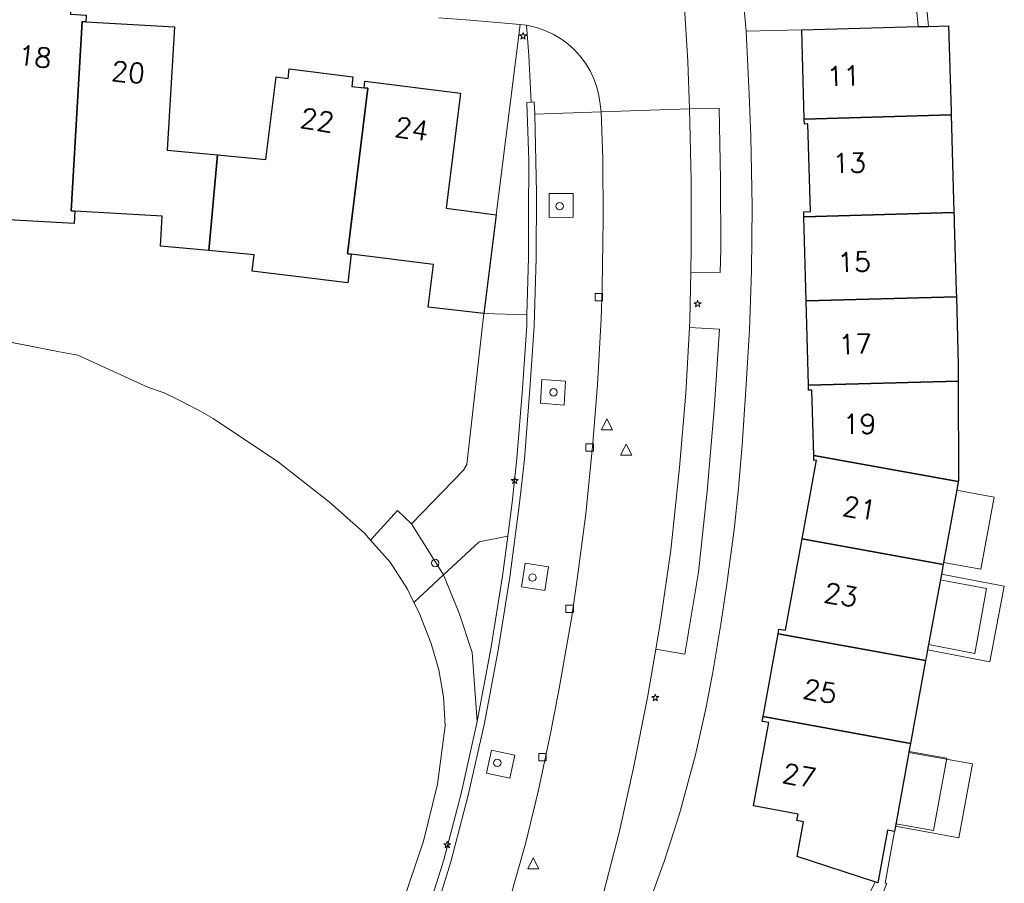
# Model space of a CAD drawing. Header units: metres. Extents: x 105376 to 107446, y 444190 to 447356.
# Tile 47 of 90: x 107062 to 107128, y 446067 to 446125. Entities that reach past the tile are written whole.
import ezdxf
from ezdxf.enums import TextEntityAlignment as Align

# ---------------------------------------------------------------- set-up
doc = ezdxf.new("R2010")
doc.units = ezdxf.units.M
doc.header["$MEASUREMENT"] = 0
for name, color, linetype, lineweight in [('begroeid terreindeel kenmerkpunt', 3, 'Continuous', 0), ('huisnummerreeks BGT', 7, 'Continuous', 0), ('kunstwerkdeel plus 1 vlak', 4, 'Continuous', 0), ('luifel', 220, 'Continuous', 0), ('onbegroeid terreindeel vlak', 5, 'Continuous', 0), ('ondersteunend waterdeel vlak', 4, 'Continuous', 0), ('pand vlak BGT', 1, 'Continuous', 30), ('pand vlak gecombineerd BAG en BGT', 1, 'Continuous', 30), ('s_boom', 7, 'Continuous', 0), ('s_lantaarnpaal_lichtmast', 7, 'Continuous', 0), ('s_rioolput', 7, 'Continuous', 0), ('s_straatkolk_trottoirkolk', 7, 'Continuous', 0), ('scheiding lijn', 7, 'Continuous', 0), ('scheiding vlak', 7, 'Continuous', 0), ('waterdeel vlak', 4, 'Continuous', 0), ('wegdeel vlak', 2, 'Continuous', 0)]:
    doc.layers.add(name, color=color, linetype=linetype, lineweight=lineweight)
doc.styles.get("Standard").update_dxf_attribs({"font": 'romans.shx'})

msp = doc.modelspace()

# ---------------------------------------------------------------- linework, layer by layer
at = {"layer": 'begroeid terreindeel kenmerkpunt', "flags": 128}
for points in [[(107095.497, 446124.725), (107095.911, 446124.689), (107096.079, 446122.62), (107096.231, 446119.48), (107095.931, 446119.453), (107096.069, 446115.538), (107096.065, 446111.861), (107096.062, 446108.961), (107095.952, 446105.09), (107093.036, 446105.173), (107093.859, 446111.863)], [(107095.497, 446124.725), (107095.911, 446124.689), (107096.079, 446122.62), (107096.231, 446119.48), (107095.931, 446119.453), (107096.069, 446115.538), (107096.065, 446111.861), (107096.062, 446108.961), (107095.952, 446105.09), (107093.036, 446105.173), (107093.859, 446111.863)], [(107097.447, 446113.303), (107099.079, 446113.296), (107099.077, 446111.703), (107097.455, 446111.683)], [(107097.447, 446113.303), (107099.079, 446113.296), (107099.077, 446111.703), (107097.455, 446111.683)], [(107091.654, 446094.581), (107091.876, 446094.97), (107093.036, 446105.173), (107095.952, 446105.09), (107095.931, 446104.343), (107095.657, 446100.108), (107095.276, 446095.379), (107094.956, 446092.4), (107094.653, 446090.127), (107092.718, 446089.742), (107090.307, 446087.494), (107088.14, 446090.957)], [(107091.654, 446094.581), (107091.876, 446094.97), (107093.036, 446105.173), (107095.952, 446105.09), (107095.931, 446104.343), (107095.657, 446100.108), (107095.276, 446095.379), (107094.956, 446092.4), (107094.653, 446090.127), (107092.718, 446089.742), (107090.307, 446087.494), (107088.14, 446090.957)], [(107096.964, 446100.716), (107098.567, 446100.596), (107098.459, 446098.982), (107096.857, 446099.109)], [(107096.964, 446100.716), (107098.567, 446100.596), (107098.459, 446098.982), (107096.857, 446099.109)], [(107094.293, 446087.424), (107093.517, 446082.493), (107092.582, 446077.578), (107092.25, 446082.258), (107091.363, 446084.915), (107090.307, 446087.494), (107092.718, 446089.742), (107094.653, 446090.127)], [(107094.293, 446087.424), (107093.517, 446082.493), (107092.582, 446077.578), (107092.25, 446082.258), (107091.363, 446084.915), (107090.307, 446087.494), (107092.718, 446089.742), (107094.653, 446090.127)], [(107097.408, 446088.037), (107097.17, 446086.439), (107095.589, 446086.699), (107095.84, 446088.287)], [(107097.408, 446088.037), (107097.17, 446086.439), (107095.589, 446086.699), (107095.84, 446088.287)], [(107095.131, 446075.3), (107094.787, 446073.741), (107093.218, 446074.08), (107093.555, 446075.655)], [(107095.131, 446075.3), (107094.787, 446073.741), (107093.218, 446074.08), (107093.555, 446075.655)]]:
    msp.add_lwpolyline(points, close=True, dxfattribs=at)
at = {"layer": 'kunstwerkdeel plus 1 vlak', "flags": 128}
for points in [[(107123.973, 446087.554), (107128.231, 446086.734), (107127.247, 446081.626), (107123.04, 446082.436)], [(107123.973, 446087.554), (107128.231, 446086.734), (107127.247, 446081.626), (107123.04, 446082.436)], [(107120.866, 446070.507), (107121.775, 446075.491), (107126.08, 446074.71), (107125.155, 446069.725)], [(107120.866, 446070.507), (107121.775, 446075.491), (107126.08, 446074.71), (107125.155, 446069.725)]]:
    msp.add_lwpolyline(points, close=True, dxfattribs=at)
at = {"layer": 'luifel'}
for p, q in [((107127.543, 446092.761), (107125.006, 446093.225)), ((107127.543, 446092.761), (107126.65, 446087.878)), ((107126.65, 446087.878), (107124.116, 446088.341)), ((107127.032, 446086.583), (107123.9, 446087.156)), ((107124.338, 446075.099), (107121.787, 446075.561))]:
    msp.add_line(p, q, dxfattribs=at)
at = {"layer": 'luifel', "flags": 128}
for points in [[(107127.032, 446086.583), (107126.228, 446082.188), (107123.104, 446082.785)], [(107124.338, 446075.099), (107123.453, 446070.215), (107120.897, 446070.673)]]:
    msp.add_lwpolyline(points, dxfattribs=at)
at = {"layer": 'onbegroeid terreindeel vlak', "flags": 128}
for points in [[(107089.989, 446125.178), (107092.108, 446125.022), (107095.497, 446124.725), (107093.859, 446111.863), (107090.481, 446112.296), (107091.448, 446120.09), (107084.995, 446120.888), (107084.939, 446120.441), (107084.099, 446120.544), (107084.182, 446121.192), (107079.88, 446121.72), (107079.801, 446121.075), (107078.985, 446121.183), (107078.288, 446115.606), (107075.033, 446115.912), (107071.617, 446116.234), (107072.106, 446124.566), (107066.114, 446124.91), (107066.143, 446125.356)], [(107089.989, 446125.178), (107092.108, 446125.022), (107095.497, 446124.725), (107093.859, 446111.863), (107090.481, 446112.296), (107091.448, 446120.09), (107084.995, 446120.888), (107084.939, 446120.441), (107084.099, 446120.544), (107084.182, 446121.192), (107079.88, 446121.72), (107079.801, 446121.075), (107078.985, 446121.183), (107078.288, 446115.606), (107075.033, 446115.912), (107071.617, 446116.234), (107072.106, 446124.566), (107066.114, 446124.91), (107066.143, 446125.356)], [(107104.066, 446064.883), (107105.254, 446068.186), (107106.268, 446071.345), (107107.352, 446075.334), (107108.06, 446078.551), (107108.53, 446080.909), (107109.065, 446084.157), (107109.469, 446086.88), (107109.975, 446090.761), (107110.265, 446093.364), (107110.514, 446096.267), (107110.76, 446100.014), (107111.002, 446104.068), (107111.13, 446108.075), (107111.184, 446112.42), (107111.08, 446117.146), (107110.987, 446119.99), (107110.767, 446124.266), (107114.546, 446124.374), (107114.707, 446118.331), (107114.716, 446117.996), (107114.946, 446118.002), (107115.117, 446112.073), (107114.666, 446112.056), (107114.675, 446111.728), (107114.831, 446106.03), (107114.987, 446100.332), (107114.996, 446099.999), (107115.216, 446100.005), (107115.344, 446095.585), (107115.354, 446095.241), (107115.521, 446095.256), (107114.551, 446089.936), (107113.425, 446083.758), (107112.987, 446083.837), (107112.93, 446083.522), (107111.915, 446077.911), (107111.856, 446077.586), (107112.296, 446077.512), (107111.27, 446071.872), (107114.292, 446071.325), (107114.204, 446070.884), (107114.647, 446070.803), (107114.216, 446068.442), (107119.476, 446066.73), (107119.462, 446066.654), (107117.465, 446062.519)], [(107104.066, 446064.883), (107105.254, 446068.186), (107106.268, 446071.345), (107107.352, 446075.334), (107108.06, 446078.551), (107108.53, 446080.909), (107109.065, 446084.157), (107109.469, 446086.88), (107109.975, 446090.761), (107110.265, 446093.364), (107110.514, 446096.267), (107110.76, 446100.014), (107111.002, 446104.068), (107111.13, 446108.075), (107111.184, 446112.42), (107111.08, 446117.146), (107110.987, 446119.99), (107110.767, 446124.266), (107114.546, 446124.374), (107114.707, 446118.331), (107114.716, 446117.996), (107114.946, 446118.002), (107115.117, 446112.073), (107114.666, 446112.056), (107114.675, 446111.728), (107114.831, 446106.03), (107114.987, 446100.332), (107114.996, 446099.999), (107115.216, 446100.005), (107115.344, 446095.585), (107115.354, 446095.241), (107115.521, 446095.256), (107114.551, 446089.936), (107113.425, 446083.758), (107112.987, 446083.837), (107112.93, 446083.522), (107111.915, 446077.911), (107111.856, 446077.586), (107112.296, 446077.512), (107111.27, 446071.872), (107114.292, 446071.325), (107114.204, 446070.884), (107114.647, 446070.803), (107114.216, 446068.442), (107119.476, 446066.73), (107119.462, 446066.654), (107117.465, 446062.519)], [(107059.263, 446111.596), (107065.329, 446111.259), (107065.381, 446112.108), (107071.285, 446111.773), (107071.165, 446109.734), (107074.431, 446109.431), (107077.502, 446109.147), (107077.374, 446108.05), (107083.827, 446107.25), (107084.067, 446109.187), (107089.621, 446108.495), (107089.281, 446105.616), (107093.036, 446105.173), (107091.876, 446094.97), (107091.654, 446094.581), (107088.14, 446090.957), (107087.194, 446091.848), (107085.361, 446089.858), (107084.955, 446090.315), (107082.607, 446092.419), (107079.156, 446095.124), (107074.735, 446098.068), (107073.781, 446098.624), (107072.349, 446099.356), (107071.411, 446099.818), (107070.362, 446100.168), (107065.584, 446102.372), (107064.334, 446102.586), (107059.058, 446103.617)], [(107059.263, 446111.596), (107065.329, 446111.259), (107065.381, 446112.108), (107071.285, 446111.773), (107071.165, 446109.734), (107074.431, 446109.431), (107077.502, 446109.147), (107077.374, 446108.05), (107083.827, 446107.25), (107084.067, 446109.187), (107089.621, 446108.495), (107089.281, 446105.616), (107093.036, 446105.173), (107091.876, 446094.97), (107091.654, 446094.581), (107088.14, 446090.957), (107087.194, 446091.848), (107085.361, 446089.858), (107084.955, 446090.315), (107082.607, 446092.419), (107079.156, 446095.124), (107074.735, 446098.068), (107073.781, 446098.624), (107072.349, 446099.356), (107071.411, 446099.818), (107070.362, 446100.168), (107065.584, 446102.372), (107064.334, 446102.586), (107059.058, 446103.617)]]:
    msp.add_lwpolyline(points, dxfattribs=at)
at = {"layer": 'ondersteunend waterdeel vlak', "flags": 128}
msp.add_lwpolyline([(107088.14, 446090.957), (107090.307, 446087.494), (107088.311, 446085.633), (107087.868, 446086.524), (107086.693, 446088.358), (107085.361, 446089.858), (107087.194, 446091.848)], close=True, dxfattribs=at)
msp.add_lwpolyline([(107088.14, 446090.957), (107090.307, 446087.494), (107088.311, 446085.633), (107087.868, 446086.524), (107086.693, 446088.358), (107085.361, 446089.858), (107087.194, 446091.848)], close=True, dxfattribs=at)
msp.add_lwpolyline([(107087.406, 446064.891), (107088.944, 446069.496), (107089.896, 446073.348), (107090.429, 446077.3), (107090.308, 446079.262), (107089.985, 446081.089), (107089.47, 446082.848), (107088.653, 446084.944), (107088.311, 446085.633), (107090.307, 446087.494), (107091.363, 446084.915), (107092.25, 446082.258), (107092.582, 446077.578), (107091.498, 446072.715), (107090.323, 446068.227), (107089.345, 446065.06)], dxfattribs=at)
msp.add_lwpolyline([(107087.406, 446064.891), (107088.944, 446069.496), (107089.896, 446073.348), (107090.429, 446077.3), (107090.308, 446079.262), (107089.985, 446081.089), (107089.47, 446082.848), (107088.653, 446084.944), (107088.311, 446085.633), (107090.307, 446087.494), (107091.363, 446084.915), (107092.25, 446082.258), (107092.582, 446077.578), (107091.498, 446072.715), (107090.323, 446068.227), (107089.345, 446065.06)], dxfattribs=at)
at = {"layer": 'pand vlak BGT', "flags": 128}
for points in [[(107124.64, 446118.606), (107114.707, 446118.331), (107114.546, 446124.374), (107122.398, 446124.584), (107123.098, 446124.602), (107124.468, 446124.639), (107124.632, 446118.878)], [(107124.64, 446118.606), (107114.707, 446118.331), (107114.546, 446124.374), (107122.398, 446124.584), (107123.098, 446124.602), (107124.468, 446124.639), (107124.632, 446118.878)], [(107124.827, 446112.009), (107114.675, 446111.728), (107114.666, 446112.056), (107115.117, 446112.073), (107114.946, 446118.002), (107114.716, 446117.996), (107114.707, 446118.331), (107124.64, 446118.606)], [(107124.827, 446112.009), (107114.675, 446111.728), (107114.666, 446112.056), (107115.117, 446112.073), (107114.946, 446118.002), (107114.716, 446117.996), (107114.707, 446118.331), (107124.64, 446118.606)], [(107124.989, 446106.311), (107114.831, 446106.03), (107114.675, 446111.728), (107124.827, 446112.009), (107124.837, 446111.662), (107124.847, 446111.309), (107124.979, 446106.658)], [(107124.989, 446106.311), (107114.831, 446106.03), (107114.675, 446111.728), (107124.827, 446112.009), (107124.837, 446111.662), (107124.847, 446111.309), (107124.979, 446106.658)], [(107114.987, 446100.332), (107125.121, 446100.611), (107125.125, 446093.877), (107125.113, 446093.811), (107115.344, 446095.585), (107115.216, 446100.005), (107114.996, 446099.999)], [(107114.987, 446100.332), (107125.121, 446100.611), (107125.125, 446093.877), (107125.113, 446093.811), (107115.344, 446095.585), (107115.216, 446100.005), (107114.996, 446099.999)], [(107122.908, 446081.711), (107121.886, 446076.101), (107111.915, 446077.911), (107112.93, 446083.522)], [(107122.908, 446081.711), (107121.886, 446076.101), (107111.915, 446077.911), (107112.93, 446083.522)]]:
    msp.add_lwpolyline(points, close=True, dxfattribs=at)
at = {"layer": 'pand vlak gecombineerd BAG en BGT', "flags": 128}
for points in [[(107059.668, 446125.751), (107060.746, 446125.685), (107060.786, 446126.334), (107065.121, 446126.068), (107065.075, 446125.419), (107066.143, 446125.356), (107066.114, 446124.91), (107065.865, 446124.926), (107065.131, 446112.123), (107065.381, 446112.108), (107065.329, 446111.259), (107059.263, 446111.596), (107059.232, 446111.108), (107055.687, 446111.065), (107055.623, 446117.581), (107059.173, 446117.616)], [(107059.668, 446125.751), (107060.746, 446125.685), (107060.786, 446126.334), (107065.121, 446126.068), (107065.075, 446125.419), (107066.143, 446125.356), (107066.114, 446124.91), (107065.865, 446124.926), (107065.131, 446112.123), (107065.381, 446112.108), (107065.329, 446111.259), (107059.263, 446111.596), (107059.232, 446111.108), (107055.687, 446111.065), (107055.623, 446117.581), (107059.173, 446117.616)], [(107066.114, 446124.91), (107072.106, 446124.566), (107071.617, 446116.234), (107075.033, 446115.912), (107074.431, 446109.431), (107071.165, 446109.734), (107071.285, 446111.773), (107065.381, 446112.108), (107065.131, 446112.123), (107065.865, 446124.926)], [(107066.114, 446124.91), (107072.106, 446124.566), (107071.617, 446116.234), (107075.033, 446115.912), (107074.431, 446109.431), (107071.165, 446109.734), (107071.285, 446111.773), (107065.381, 446112.108), (107065.131, 446112.123), (107065.865, 446124.926)], [(107074.431, 446109.431), (107075.033, 446115.912), (107078.288, 446115.606), (107078.985, 446121.183), (107079.801, 446121.075), (107079.88, 446121.72), (107084.182, 446121.192), (107084.099, 446120.544), (107084.939, 446120.441), (107085.187, 446120.41), (107083.819, 446109.218), (107084.067, 446109.187), (107083.827, 446107.25), (107077.374, 446108.05), (107077.502, 446109.147)], [(107074.431, 446109.431), (107075.033, 446115.912), (107078.288, 446115.606), (107078.985, 446121.183), (107079.801, 446121.075), (107079.88, 446121.72), (107084.182, 446121.192), (107084.099, 446120.544), (107084.939, 446120.441), (107085.187, 446120.41), (107083.819, 446109.218), (107084.067, 446109.187), (107083.827, 446107.25), (107077.374, 446108.05), (107077.502, 446109.147)], [(107085.187, 446120.41), (107084.939, 446120.441), (107084.995, 446120.888), (107091.448, 446120.09), (107090.481, 446112.296), (107093.859, 446111.863), (107093.036, 446105.173), (107089.281, 446105.616), (107089.621, 446108.495), (107084.067, 446109.187), (107083.819, 446109.218)], [(107085.187, 446120.41), (107084.939, 446120.441), (107084.995, 446120.888), (107091.448, 446120.09), (107090.481, 446112.296), (107093.859, 446111.863), (107093.036, 446105.173), (107089.281, 446105.616), (107089.621, 446108.495), (107084.067, 446109.187), (107083.819, 446109.218)], [(107125.121, 446100.611), (107114.987, 446100.332), (107114.831, 446106.03), (107124.989, 446106.311), (107125.12, 446101.684), (107125.12, 446100.916)], [(107125.121, 446100.611), (107114.987, 446100.332), (107114.831, 446106.03), (107124.989, 446106.311), (107125.12, 446101.684), (107125.12, 446100.916)], [(107125.058, 446093.51), (107124.091, 446088.204), (107114.551, 446089.936), (107115.521, 446095.256), (107115.354, 446095.241), (107115.344, 446095.585), (107125.113, 446093.811)], [(107125.058, 446093.51), (107124.091, 446088.204), (107114.551, 446089.936), (107115.521, 446095.256), (107115.354, 446095.241), (107115.344, 446095.585), (107125.113, 446093.811)], [(107112.93, 446083.522), (107112.987, 446083.837), (107113.425, 446083.758), (107114.551, 446089.936), (107124.091, 446088.204), (107123.973, 446087.554), (107123.04, 446082.436), (107122.964, 446082.019), (107122.908, 446081.711)], [(107112.93, 446083.522), (107112.987, 446083.837), (107113.425, 446083.758), (107114.551, 446089.936), (107124.091, 446088.204), (107123.973, 446087.554), (107123.04, 446082.436), (107122.964, 446082.019), (107122.908, 446081.711)], [(107121.827, 446075.779), (107121.775, 446075.491), (107120.866, 446070.507), (107120.799, 446070.138), (107120.327, 446070.224), (107119.687, 446066.661), (107119.476, 446066.73), (107114.216, 446068.442), (107114.647, 446070.803), (107114.204, 446070.884), (107114.292, 446071.325), (107111.27, 446071.872), (107112.296, 446077.512), (107111.856, 446077.586), (107111.915, 446077.911), (107121.886, 446076.101)], [(107121.827, 446075.779), (107121.775, 446075.491), (107120.866, 446070.507), (107120.799, 446070.138), (107120.327, 446070.224), (107119.687, 446066.661), (107119.476, 446066.73), (107114.216, 446068.442), (107114.647, 446070.803), (107114.204, 446070.884), (107114.292, 446071.325), (107111.27, 446071.872), (107112.296, 446077.512), (107111.856, 446077.586), (107111.915, 446077.911), (107121.886, 446076.101)]]:
    msp.add_lwpolyline(points, close=True, dxfattribs=at)
at = {"layer": 's_boom', "color": 251, "linetype": 'Continuous', "lineweight": 0, "flags": 128}
for points in [[(107097.911, 446112.441, 1), (107098.411, 446112.441, 1)], [(107097.497, 446099.846, 1), (107097.997, 446099.846, 1)], [(107089.489, 446088.303, 1), (107089.989, 446088.303, 1)], [(107096.073, 446087.317, 1), (107096.573, 446087.317, 1)], [(107093.698, 446074.785, 1), (107094.198, 446074.785, 1)]]:
    msp.add_lwpolyline(points, format="xyb", close=True, dxfattribs=at)
at = {"layer": 's_lantaarnpaal_lichtmast', "color": 7, "linetype": 'Continuous', "lineweight": 0, "flags": 128}
for points in [[(107095.631, 446124.022), (107095.449, 446124.022), (107095.596, 446123.915), (107095.54, 446123.743), (107095.687, 446123.849), (107095.834, 446123.743), (107095.778, 446123.915), (107095.925, 446124.022), (107095.743, 446124.022), (107095.687, 446124.195)], [(107107.432, 446105.903), (107107.25, 446105.903), (107107.397, 446105.796), (107107.341, 446105.624), (107107.488, 446105.73), (107107.635, 446105.624), (107107.579, 446105.796), (107107.726, 446105.903), (107107.544, 446105.903), (107107.488, 446106.076)], [(107095.065, 446093.953), (107094.883, 446093.953), (107095.03, 446093.846), (107094.974, 446093.674), (107095.121, 446093.78), (107095.268, 446093.674), (107095.212, 446093.846), (107095.359, 446093.953), (107095.177, 446093.953), (107095.121, 446094.126)], [(107104.57, 446079.265), (107104.388, 446079.265), (107104.535, 446079.158), (107104.479, 446078.986), (107104.626, 446079.092), (107104.773, 446078.986), (107104.717, 446079.158), (107104.864, 446079.265), (107104.682, 446079.265), (107104.626, 446079.438)], [(107090.5, 446069.319), (107090.318, 446069.319), (107090.465, 446069.212), (107090.409, 446069.04), (107090.556, 446069.146), (107090.703, 446069.04), (107090.647, 446069.212), (107090.794, 446069.319), (107090.612, 446069.319), (107090.556, 446069.492)]]:
    msp.add_lwpolyline(points, close=True, dxfattribs=at)
at = {"layer": 's_rioolput', "color": 7, "linetype": 'Continuous', "lineweight": 0, "flags": 128}
for points in [[(107100.981, 446097.31), (107101.731, 446097.31), (107101.356, 446098.06)], [(107102.284, 446095.595), (107103.034, 446095.595), (107102.659, 446096.345)], [(107096, 446067.613), (107096.75, 446067.613), (107096.375, 446068.363)]]:
    msp.add_lwpolyline(points, close=True, dxfattribs=at)
at = {"layer": 's_straatkolk_trottoirkolk', "color": 7, "linetype": 'Continuous', "lineweight": 0, "flags": 128}
for points in [[(107100.563, 446106.536), (107101.063, 446106.536), (107101.063, 446106.036), (107100.563, 446106.036)], [(107099.941, 446096.357), (107100.441, 446096.357), (107100.441, 446095.857), (107099.941, 446095.857)], [(107098.588, 446085.456), (107099.088, 446085.456), (107099.088, 446084.956), (107098.588, 446084.956)], [(107096.744, 446075.412), (107097.244, 446075.412), (107097.244, 446074.912), (107096.744, 446074.912)]]:
    msp.add_lwpolyline(points, close=True, dxfattribs=at)
at = {"layer": 'scheiding lijn'}
for p, q in [((107093.036, 446105.173), (107091.876, 446094.97)), ((107064.334, 446102.586), (107059.058, 446103.617)), ((107064.334, 446102.586), (107065.584, 446102.372)), ((107070.362, 446100.168), (107065.584, 446102.372)), ((107079.156, 446095.124), (107074.735, 446098.068)), ((107079.156, 446095.124), (107082.607, 446092.419)), ((107091.654, 446094.581), (107088.14, 446090.957)), ((107091.876, 446094.97), (107091.654, 446094.581)), ((107084.955, 446090.315), (107082.607, 446092.419)), ((107085.361, 446089.858), (107084.955, 446090.315)), ((107086.693, 446088.358), (107085.361, 446089.858)), ((107087.868, 446086.524), (107086.693, 446088.358)), ((107088.311, 446085.633), (107087.868, 446086.524)), ((107088.653, 446084.944), (107088.311, 446085.633)), ((107089.47, 446082.848), (107088.653, 446084.944)), ((107089.985, 446081.089), (107089.47, 446082.848)), ((107090.308, 446079.262), (107089.985, 446081.089)), ((107090.429, 446077.3), (107090.308, 446079.262)), ((107089.896, 446073.348), (107090.429, 446077.3)), ((107088.944, 446069.496), (107089.896, 446073.348)), ((107087.406, 446064.891), (107088.944, 446069.496))]:
    msp.add_line(p, q, dxfattribs=at)
at = {"layer": 'scheiding lijn', "flags": 128}
msp.add_lwpolyline([(107070.362, 446100.168), (107071.411, 446099.818), (107072.349, 446099.356), (107073.781, 446098.624), (107074.735, 446098.068)], dxfattribs=at)
at = {"layer": 'scheiding vlak', "flags": 128}
for points in [[(107122.202, 446134.431), (107122.624, 446129.8), (107122.465, 446129.786), (107122.539, 446128.97), (107122.698, 446128.984), (107123.098, 446124.602), (107122.398, 446124.584), (107121.505, 446134.363)], [(107122.202, 446134.431), (107122.624, 446129.8), (107122.465, 446129.786), (107122.539, 446128.97), (107122.698, 446128.984), (107123.098, 446124.602), (107122.398, 446124.584), (107121.505, 446134.363)], [(107117.465, 446062.519), (107119.462, 446066.654), (107119.476, 446066.73), (107119.687, 446066.661), (107120.327, 446070.224), (107120.799, 446070.138), (107120.174, 446066.659), (107120.279, 446066.624), (107119.977, 446065.881), (107119.881, 446065.912), (107118.094, 446062.212)], [(107117.465, 446062.519), (107119.462, 446066.654), (107119.476, 446066.73), (107119.687, 446066.661), (107120.327, 446070.224), (107120.799, 446070.138), (107120.174, 446066.659), (107120.279, 446066.624), (107119.977, 446065.881), (107119.881, 446065.912), (107118.094, 446062.212)]]:
    msp.add_lwpolyline(points, close=True, dxfattribs=at)
at = {"layer": 'waterdeel vlak', "flags": 128}
for points in [[(107120.279, 446066.624), (107120.174, 446066.659), (107120.799, 446070.138), (107120.866, 446070.507), (107121.775, 446075.491), (107121.827, 446075.779), (107121.886, 446076.101), (107122.908, 446081.711), (107122.964, 446082.019), (107123.04, 446082.436), (107123.973, 446087.554), (107124.091, 446088.204), (107125.058, 446093.51), (107125.113, 446093.811), (107125.125, 446093.877), (107125.121, 446100.611), (107125.12, 446100.916), (107125.12, 446101.684), (107124.989, 446106.311), (107124.979, 446106.658), (107124.847, 446111.309), (107124.837, 446111.662), (107124.827, 446112.009), (107124.64, 446118.606), (107124.632, 446118.878), (107124.468, 446124.639), (107123.098, 446124.602), (107122.698, 446128.984)], [(107120.279, 446066.624), (107120.174, 446066.659), (107120.799, 446070.138), (107120.866, 446070.507), (107121.775, 446075.491), (107121.827, 446075.779), (107121.886, 446076.101), (107122.908, 446081.711), (107122.964, 446082.019), (107123.04, 446082.436), (107123.973, 446087.554), (107124.091, 446088.204), (107125.058, 446093.51), (107125.113, 446093.811), (107125.125, 446093.877), (107125.121, 446100.611), (107125.12, 446100.916), (107125.12, 446101.684), (107124.989, 446106.311), (107124.979, 446106.658), (107124.847, 446111.309), (107124.837, 446111.662), (107124.827, 446112.009), (107124.64, 446118.606), (107124.632, 446118.878), (107124.468, 446124.639), (107123.098, 446124.602), (107122.698, 446128.984)], [(107059.058, 446103.617), (107064.334, 446102.586), (107065.584, 446102.372), (107070.362, 446100.168), (107071.411, 446099.818), (107072.349, 446099.356), (107073.781, 446098.624), (107074.735, 446098.068), (107079.156, 446095.124), (107082.607, 446092.419), (107084.955, 446090.315), (107085.361, 446089.858), (107086.693, 446088.358), (107087.868, 446086.524), (107088.311, 446085.633), (107088.653, 446084.944), (107089.47, 446082.848), (107089.985, 446081.089), (107090.308, 446079.262), (107090.429, 446077.3), (107089.896, 446073.348), (107088.944, 446069.496), (107087.406, 446064.891)], [(107059.058, 446103.617), (107064.334, 446102.586), (107065.584, 446102.372), (107070.362, 446100.168), (107071.411, 446099.818), (107072.349, 446099.356), (107073.781, 446098.624), (107074.735, 446098.068), (107079.156, 446095.124), (107082.607, 446092.419), (107084.955, 446090.315), (107085.361, 446089.858), (107086.693, 446088.358), (107087.868, 446086.524), (107088.311, 446085.633), (107088.653, 446084.944), (107089.47, 446082.848), (107089.985, 446081.089), (107090.308, 446079.262), (107090.429, 446077.3), (107089.896, 446073.348), (107088.944, 446069.496), (107087.406, 446064.891)]]:
    msp.add_lwpolyline(points, dxfattribs=at)
at = {"layer": 'wegdeel vlak', "flags": 128}
for points in [[(107121.505, 446134.363), (107122.398, 446124.584), (107114.546, 446124.374), (107110.767, 446124.266), (107109.969, 446133.225), (107113.734, 446133.608)], [(107096.473, 446118.656), (107096.442, 446119.49), (107096.231, 446119.48), (107096.079, 446122.62), (107095.911, 446124.689), (107096.605, 446124.519), (107097.169, 446124.326), (107097.712, 446124.077), (107098.226, 446123.776), (107098.709, 446123.424), (107099.154, 446123.027), (107099.557, 446122.587), (107099.914, 446122.11), (107100.222, 446121.599), (107100.478, 446121.06), (107100.679, 446120.498), (107100.822, 446119.919), (107100.908, 446119.329), (107100.966, 446118.814)], [(107096.473, 446118.656), (107096.442, 446119.49), (107096.231, 446119.48), (107096.079, 446122.62), (107095.911, 446124.689), (107096.605, 446124.519), (107097.169, 446124.326), (107097.712, 446124.077), (107098.226, 446123.776), (107098.709, 446123.424), (107099.154, 446123.027), (107099.557, 446122.587), (107099.914, 446122.11), (107100.222, 446121.599), (107100.478, 446121.06), (107100.679, 446120.498), (107100.822, 446119.919), (107100.908, 446119.329), (107100.966, 446118.814)], [(107106.938, 446119.022), (107108.938, 446119.066), (107109.045, 446114.234), (107109.056, 446109.545), (107109.025, 446107.943), (107107.025, 446107.982), (107107.056, 446109.562), (107107.045, 446114.209)], [(107106.938, 446119.022), (107108.938, 446119.066), (107109.045, 446114.234), (107109.056, 446109.545), (107109.025, 446107.943), (107107.025, 446107.982), (107107.056, 446109.562), (107107.045, 446114.209)], [(107097.447, 446113.303), (107097.455, 446111.683), (107099.077, 446111.703), (107099.079, 446113.296)], [(107106.274, 446094.753), (107106.691, 446099.784), (107106.935, 446104.228), (107108.96, 446104.117), (107108.616, 446098.691), (107108.146, 446093.156), (107107.547, 446087.683), (107106.625, 446082.133), (107104.666, 446082.468), (107104.985, 446084.336), (107105.672, 446089.179)], [(107106.274, 446094.753), (107106.691, 446099.784), (107106.935, 446104.228), (107108.96, 446104.117), (107108.616, 446098.691), (107108.146, 446093.156), (107107.547, 446087.683), (107106.625, 446082.133), (107104.666, 446082.468), (107104.985, 446084.336), (107105.672, 446089.179)], [(107096.964, 446100.716), (107096.857, 446099.109), (107098.459, 446098.982), (107098.567, 446100.596)], [(107097.408, 446088.037), (107095.84, 446088.287), (107095.589, 446086.699), (107097.17, 446086.439)], [(107095.131, 446075.3), (107093.555, 446075.655), (107093.218, 446074.08), (107094.787, 446073.741)]]:
    msp.add_lwpolyline(points, close=True, dxfattribs=at)
for points in [[(107109.969, 446133.225), (107110.767, 446124.266), (107110.987, 446119.99), (107111.08, 446117.146), (107111.184, 446112.42), (107111.13, 446108.075), (107111.002, 446104.068), (107110.76, 446100.014), (107110.514, 446096.267), (107110.265, 446093.364), (107109.975, 446090.761), (107109.469, 446086.88), (107109.065, 446084.157), (107108.53, 446080.909), (107108.06, 446078.551), (107107.352, 446075.334), (107106.268, 446071.345), (107105.254, 446068.186), (107104.066, 446064.883)], [(107109.969, 446133.225), (107110.767, 446124.266), (107110.987, 446119.99), (107111.08, 446117.146), (107111.184, 446112.42), (107111.13, 446108.075), (107111.002, 446104.068), (107110.76, 446100.014), (107110.514, 446096.267), (107110.265, 446093.364), (107109.975, 446090.761), (107109.469, 446086.88), (107109.065, 446084.157), (107108.53, 446080.909), (107108.06, 446078.551), (107107.352, 446075.334), (107106.268, 446071.345), (107105.254, 446068.186), (107104.066, 446064.883)], [(107106.576, 446126.23), (107106.821, 446122.221), (107106.938, 446119.022), (107100.966, 446118.814), (107100.908, 446119.329), (107100.822, 446119.919), (107100.679, 446120.498), (107100.478, 446121.06), (107100.222, 446121.599), (107099.914, 446122.11), (107099.557, 446122.587), (107099.154, 446123.027), (107098.709, 446123.424), (107098.226, 446123.776), (107097.712, 446124.077), (107097.169, 446124.326), (107096.605, 446124.519), (107095.911, 446124.689), (107095.497, 446124.725), (107092.108, 446125.022), (107089.989, 446125.178)], [(107106.576, 446126.23), (107106.821, 446122.221), (107106.938, 446119.022), (107100.966, 446118.814), (107100.908, 446119.329), (107100.822, 446119.919), (107100.679, 446120.498), (107100.478, 446121.06), (107100.222, 446121.599), (107099.914, 446122.11), (107099.557, 446122.587), (107099.154, 446123.027), (107098.709, 446123.424), (107098.226, 446123.776), (107097.712, 446124.077), (107097.169, 446124.326), (107096.605, 446124.519), (107095.911, 446124.689), (107095.497, 446124.725), (107092.108, 446125.022), (107089.989, 446125.178)], [(107101.135, 446065.971), (107102.198, 446070.163), (107103.166, 446074.46), (107104.11, 446079.211), (107104.666, 446082.468), (107106.625, 446082.133), (107107.547, 446087.683), (107108.146, 446093.156), (107108.616, 446098.691), (107108.96, 446104.117), (107106.935, 446104.228), (107106.961, 446104.7), (107107.025, 446107.982), (107109.025, 446107.943), (107109.056, 446109.545), (107109.045, 446114.234), (107108.938, 446119.066), (107106.938, 446119.022), (107106.821, 446122.221), (107106.576, 446126.23)], [(107101.135, 446065.971), (107102.198, 446070.163), (107103.166, 446074.46), (107104.11, 446079.211), (107104.666, 446082.468), (107106.625, 446082.133), (107107.547, 446087.683), (107108.146, 446093.156), (107108.616, 446098.691), (107108.96, 446104.117), (107106.935, 446104.228), (107106.961, 446104.7), (107107.025, 446107.982), (107109.025, 446107.943), (107109.056, 446109.545), (107109.045, 446114.234), (107108.938, 446119.066), (107106.938, 446119.022), (107106.821, 446122.221), (107106.576, 446126.23)], [(107089.345, 446065.06), (107090.323, 446068.227), (107091.498, 446072.715), (107092.582, 446077.578), (107093.517, 446082.493), (107094.293, 446087.424), (107094.653, 446090.127), (107094.956, 446092.4), (107095.276, 446095.379), (107095.657, 446100.108), (107095.931, 446104.343), (107095.952, 446105.09), (107096.062, 446108.961), (107096.065, 446111.861), (107096.069, 446115.538), (107095.931, 446119.453), (107096.231, 446119.48), (107096.442, 446119.49), (107096.473, 446118.656), (107096.585, 446113.342), (107096.562, 446108.953), (107096.431, 446104.32), (107096.156, 446100.072), (107095.774, 446095.332), (107095.452, 446092.34), (107094.788, 446087.352), (107094.01, 446082.407), (107093.072, 446077.477), (107091.984, 446072.597), (107090.804, 446068.09), (107089.816, 446064.892)], [(107089.345, 446065.06), (107090.323, 446068.227), (107091.498, 446072.715), (107092.582, 446077.578), (107093.517, 446082.493), (107094.293, 446087.424), (107094.653, 446090.127), (107094.956, 446092.4), (107095.276, 446095.379), (107095.657, 446100.108), (107095.931, 446104.343), (107095.952, 446105.09), (107096.062, 446108.961), (107096.065, 446111.861), (107096.069, 446115.538), (107095.931, 446119.453), (107096.231, 446119.48), (107096.442, 446119.49), (107096.473, 446118.656), (107096.585, 446113.342), (107096.562, 446108.953), (107096.431, 446104.32), (107096.156, 446100.072), (107095.774, 446095.332), (107095.452, 446092.34), (107094.788, 446087.352), (107094.01, 446082.407), (107093.072, 446077.477), (107091.984, 446072.597), (107090.804, 446068.09), (107089.816, 446064.892)], [(107094.773, 446065.498), (107095.85, 446069.305), (107096.74, 446072.946), (107097.576, 446076.891), (107098.139, 446079.81), (107098.981, 446084.69), (107099.352, 446087.215), (107099.923, 446091.633), (107100.414, 446096.417), (107100.725, 446100.373), (107100.968, 446104.812), (107101.035, 446106.908), (107101.111, 446111.548), (107101.076, 446115.638), (107100.966, 446118.814), (107106.938, 446119.022), (107107.045, 446114.209), (107107.056, 446109.562), (107107.025, 446107.982), (107106.961, 446104.7), (107106.935, 446104.228), (107106.691, 446099.784), (107106.274, 446094.753), (107105.672, 446089.179), (107104.985, 446084.336), (107104.666, 446082.468), (107104.11, 446079.211), (107103.166, 446074.46), (107102.198, 446070.163), (107101.135, 446065.971)], [(107094.773, 446065.498), (107095.85, 446069.305), (107096.74, 446072.946), (107097.576, 446076.891), (107098.139, 446079.81), (107098.981, 446084.69), (107099.352, 446087.215), (107099.923, 446091.633), (107100.414, 446096.417), (107100.725, 446100.373), (107100.968, 446104.812), (107101.035, 446106.908), (107101.111, 446111.548), (107101.076, 446115.638), (107100.966, 446118.814), (107106.938, 446119.022), (107107.045, 446114.209), (107107.056, 446109.562), (107107.025, 446107.982), (107106.961, 446104.7), (107106.935, 446104.228), (107106.691, 446099.784), (107106.274, 446094.753), (107105.672, 446089.179), (107104.985, 446084.336), (107104.666, 446082.468), (107104.11, 446079.211), (107103.166, 446074.46), (107102.198, 446070.163), (107101.135, 446065.971)], [(107089.816, 446064.892), (107090.804, 446068.09), (107091.984, 446072.597), (107093.072, 446077.477), (107094.01, 446082.407), (107094.788, 446087.352), (107095.452, 446092.34), (107095.774, 446095.332), (107096.156, 446100.072), (107096.431, 446104.32), (107096.562, 446108.953), (107096.585, 446113.342), (107096.473, 446118.656), (107100.966, 446118.814), (107101.076, 446115.638), (107101.111, 446111.548), (107101.035, 446106.908), (107100.968, 446104.812), (107100.725, 446100.373), (107100.414, 446096.417), (107099.923, 446091.633), (107099.352, 446087.215), (107098.981, 446084.69), (107098.139, 446079.81), (107097.576, 446076.891), (107096.74, 446072.946), (107095.85, 446069.305), (107094.773, 446065.498)]]:
    msp.add_lwpolyline(points, dxfattribs=at)

# ---------------------------------------------------------------- texts
at = {"layer": 'huisnummerreeks BGT'}
for s, rotation, p in [('18', 352.7, (107062.672, 446122.555)), ('20', 354.7, (107068.986, 446121.502)), ('11', 1.6, (107117.351, 446121.245)), ('22', 350.4, (107081.772, 446118.262)), ('24', 351, (107088.163, 446117.665)), ('13', 1.6, (107117.745, 446115.359)), ('15', 1.6, (107118.068, 446108.669)), ('17', 1.6, (107118.142, 446103.113)), ('19', 0.2, (107118.438, 446097.706)), ('21', 350, (107118.438, 446092.003)), ('23', 350.2, (107117.18, 446086.151)), ('25', 349.6, (107115.774, 446079.633)), ('27', 349.7, (107114.367, 446073.93))]:
    msp.add_text(s, height=1.3229, rotation=rotation, dxfattribs=at).set_placement(p, align=Align.MIDDLE_CENTER)

doc.saveas('drawing.dxf')
